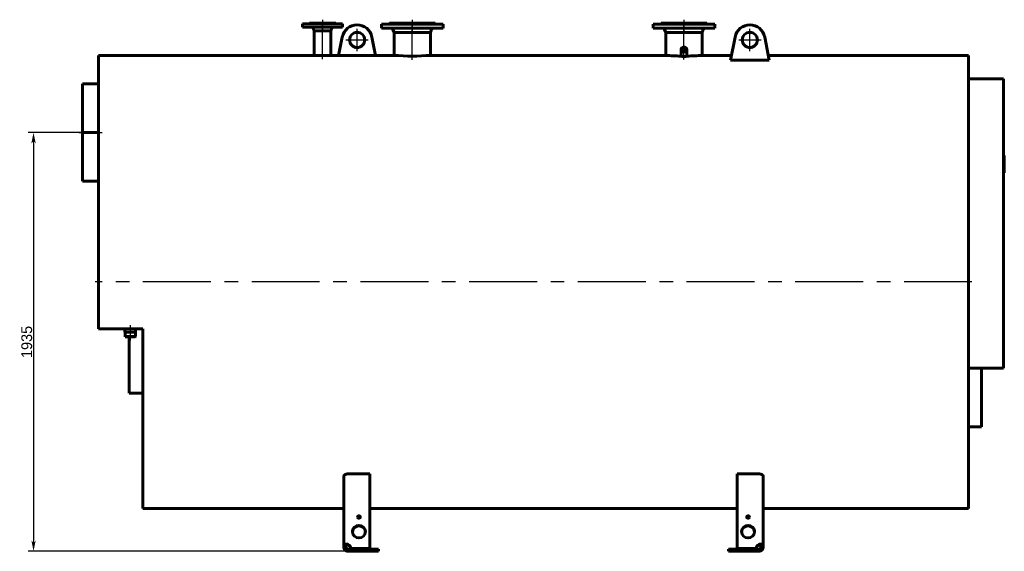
# Model space of a CAD drawing. Header units: millimetres. Extents: x 0 to 5172, y -166 to 841.
# Tile 3 of 6: x 1443 to 1898, y -122 to 124. Entities that reach past the tile are written whole.
import ezdxf

# ---------------------------------------------------------------- set-up
doc = ezdxf.new("R2010")
doc.units = ezdxf.units.MM
for name, pattern in [('CENTER_per1_scale0.029528', [1.5, 0.9375, -0.1875, 0.1875, -0.1875]), ('CENTER_per1_scale0.295276', [15, 9.375, -1.875, 1.875, -1.875]), ('CENTER_per1_scale0.393701', [20, 12.5, -2.5, 2.5, -2.5]), ('CENTER_per1_scale0.741395', [37.662855, 23.539285, -4.707857, 4.707857, -4.707857]), ('CENTER_per2_scale0.688976', [35, 21.875, -4.375, 4.375, -4.375]), ('CENTER_per2_scale0.728297', [36.9975, 23.123437, -4.624687, 4.624687, -4.624687]), ('CENTER_per3_scale0.805700', [40.929561, 25.580976, -5.116195, 5.116195, -5.116195]), ('CENTER_per3_scale0.806356', [40.962869, 25.601793, -5.120359, 5.120359, -5.120359]), ('CENTER_per3_scale0.833085', [42.32072, 26.45045, -5.29009, 5.29009, -5.29009]), ('CENTER_per50_scale0.990159', [50.300063, 31.437539, -6.287508, 6.287508, -6.287508])]:
    doc.linetypes.add(name, pattern=pattern)
doc.styles.add('TextStyle_1', font='T-FLEX Type A.TTF', dxfattribs={"height": 5})
doc.dimstyles.new('DIM_ST_1', dxfattribs={"dimtxt": 5, "dimasz": 5, "dimexe": 2.5, "dimexo": 0, "dimtad": 1, "dimdec": 1, "dimlfac": 10, "dimrnd": 0.1, "dimdsep": 46, "dimtxsty": 'TextStyle_1', "dimblk": 'Arrow_3_C7_Status', "dimcen": 0.09, "dimclrd": 7, "dimclre": 7, "dimclrt": 7, "dimazin": 0, "dimtfac": 1, "dimtdec": 0, "dimtmove": 0, "dimatfit": 0, "dimldrblk": 'NONE', "dimfxl": 1, "dimtvp": 1, "dimtolj": 1, "dimarcsym": 0})

# ---------------------------------------------------------------- blocks, each defined once
blk = doc.blocks.new('Arrow_3_C7_Status')
at = {"color": 7, "linetype": 'Continuous', "lineweight": 0}
blk.add_line((-1, 0), (-0.8, 0), dxfattribs=at)
at = {"color": 7}
blk.add_solid([(-1, -0.2), (0, 0), (-0.8, 0), (-1, 0.2)], dxfattribs=at)
blk = doc.blocks.new('*D7')
at = {"color": 7, "lineweight": -2}
for p, q in [((-213.21, 71.5), (-238.42, 71.5)), ((-235.92, 66.5), (-235.92, -117)), ((-76.36, -122), (-238.42, -122))]:
    blk.add_line(p, q, dxfattribs=at)
at = {"layer": 'Defpoints', "color": 0}
for p in [(-213.21, 71.5), (-235.92, -122), (-76.36, -122)]:
    blk.add_point(p, dxfattribs=at)
at = {"color": 7, "lineweight": -2, "xscale": 5, "yscale": 5, "zscale": 5}
for p, rotation in [((-235.92, 71.5), 90), ((-235.92, -122), 270)]:
    blk.add_blockref('Arrow_3_C7_Status', p, dxfattribs=dict(at, rotation=rotation))
at = {"color": 7, "insert": (-239.04, -25.25), "char_height": 5, "attachment_point": 5, "rotation": 90, "style": 'TextStyle_1'}
blk.add_mtext('\\A1;1935{\\H0.5x;\\S^ ;}', dxfattribs=at)
blk = doc.blocks.new('_None')
blk = doc.blocks.new('Проекция_14')
at = {"color": 7, "linetype": 'CENTER_per1_scale0.029528', "lineweight": 25}
for p, q in [((-102.21, 123.667), (-102.21, 120.183)), ((-60.71, 123.667), (-60.71, 120.183)), ((64.99, 123.667), (64.99, 120.183))]:
    blk.add_line(p, q, dxfattribs=at)
at = {"color": 7, "linetype": 'CENTER_per1_scale0.295276', "lineweight": 25}
blk.add_line((-102.21, 123.367), (-102.21, 118.533), dxfattribs=at)
at = {"color": 7, "linetype": 'CENTER_per1_scale0.393701', "lineweight": 25}
for p, q in [((-60.71, 123.367), (-60.71, 118.033)), ((64.99, 123.367), (64.99, 118.033))]:
    blk.add_line(p, q, dxfattribs=at)
at = {"color": 7, "linetype": 'Continuous', "lineweight": 60}
for p, q in [((-92.96, 121.7), (-111.46, 121.7)), ((-111.46, 121.7), (-111.46, 120.2)), ((-92.96, 120.2), (-111.46, 120.2)), ((-108.31, 122), (-96.11, 122)), ((-108.31, 122), (-108.31, 121.85)), ((-106.558, 119.827), (-106.015, 118.5)), ((-106.015, 118.5), (-106.015, 117.5)), ((-106.015, 118.5), (-98.405, 118.5)), ((-98.405, 118.5), (-97.862, 119.827)), ((-98.405, 117.5), (-98.405, 118.5)), ((-96.11, 121.85), (-96.11, 122)), ((-92.96, 120.2), (-92.96, 121.7)), ((-55.257, 121.6), (-74.96, 121.6)), ((-74.96, 121.6), (-74.96, 119.7)), ((-55.257, 119.7), (-74.96, 119.7)), ((-71.46, 121.7), (-70.642, 121.7)), ((-71.46, 121.7), (-71.46, 121.6)), ((-71.31, 122), (-70.503, 122)), ((-71.31, 122), (-71.31, 121.85)), ((-70.642, 121.7), (-49.96, 121.7)), ((-70.503, 122), (-50.11, 122)), ((-69.667, 119.15), (-69.125, 117.7)), ((-46.46, 121.6), (-55.257, 121.6)), ((-46.46, 119.7), (-55.257, 119.7)), ((-52.295, 117.7), (-51.753, 119.15)), ((-50.11, 121.85), (-50.11, 122)), ((-49.96, 121.6), (-49.96, 121.7)), ((-46.46, 119.7), (-46.46, 121.6)), ((79.24, 121.6), (50.74, 121.6)), ((50.74, 121.6), (50.74, 119.7)), ((79.24, 119.7), (50.74, 119.7)), ((54.24, 121.7), (75.74, 121.7)), ((54.24, 121.7), (54.24, 121.6)), ((54.39, 122), (75.59, 122)), ((54.39, 122), (54.39, 121.85)), ((56.033, 119.15), (56.575, 117.7)), ((73.405, 117.7), (73.947, 119.15)), ((75.59, 121.85), (75.59, 122)), ((75.74, 121.6), (75.74, 121.7)), ((79.24, 119.7), (79.24, 121.6)), ((-106.015, 117.5), (-106.015, 107.2)), ((-98.405, 107.2), (-98.405, 117.5)), ((-93.076, 115.676), (-94.756, 107.2)), ((-77.664, 107.2), (-79.344, 115.676)), ((-69.125, 117.7), (-69.125, 107.2)), ((-69.125, 117.7), (-68.484, 117.7)), ((-68.484, 117.7), (-52.295, 117.7)), ((-52.295, 107.2), (-52.295, 117.7)), ((56.575, 117.7), (56.575, 107.2)), ((56.575, 117.7), (73.405, 117.7)), ((73.405, 107.2), (73.405, 117.7)), ((86.489, 104.905), (88.624, 115.676)), ((102.356, 115.676), (104.491, 104.905)), ((63.64, 109.862), (63.64, 106.878)), ((66.34, 106.878), (66.34, 109.862)), ((-205.811, 107.2), (-205.811, -19.194)), ((-106.014, 107.2), (-205.811, 107.2)), ((-69.125, 107.2), (-98.405, 107.2)), ((56.575, 107.2), (-52.295, 107.2)), ((86.944, 107.2), (73.405, 107.2)), ((86.489, 104.905), (104.491, 104.905)), ((196.59, 107.2), (104.036, 107.2)), ((196.59, 107.2), (196.59, -102.2)), ((196.59, 96.376), (198.99, 96.376)), ((198.99, 96.376), (198.99, 96.4)), ((199.99, 96.4), (198.99, 96.4)), ((199.99, 96.376), (199.99, 96.4)), ((199.99, 96.376), (212.29, 96.376)), ((212.29, 96.376), (212.29, 96.376)), ((212.29, 96.376), (212.29, 96.376)), ((212.79, 96.376), (212.29, 96.376)), ((212.79, 96.376), (212.79, 96.376)), ((212.79, 96.376), (212.79, 96.376)), ((212.79, 96.376), (212.79, -37.053)), ((-213.21, 71.502), (-213.21, 94)), ((-205.811, 94), (-213.21, 94)), ((-213.21, 71.502), (-213.21, 71.5)), ((-213.21, 71.502), (-213.21, 71.502)), ((-213.21, 71.502), (-205.811, 71.502)), ((-205.811, 71.502), (-213.21, 71.502)), ((-213.21, 71.5), (-213.21, 71.498)), ((-213.21, 49), (-213.21, 71.498)), ((-213.21, 71.498), (-213.21, 71.498)), ((-213.21, 71.498), (-205.811, 71.498)), ((-205.811, 71.498), (-213.21, 71.498)), ((213.21, 60.897), (212.79, 60.897)), ((213.21, 60.897), (212.79, 60.897)), ((213.21, 60.897), (213.21, 60.897)), ((213.21, 58.397), (213.21, 60.897)), ((213.21, 58.397), (212.79, 58.397)), ((212.79, 58.391), (213.21, 58.391)), ((213.21, 58.341), (212.79, 58.341)), ((213.21, 58.221), (212.79, 58.221)), ((213.21, 57.941), (212.79, 57.941)), ((213.21, 57.906), (212.79, 57.906)), ((213.21, 57.875), (212.79, 57.875)), ((213.21, 57.549), (212.79, 57.549)), ((213.21, 57.273), (212.79, 57.273)), ((213.21, 56.947), (212.79, 56.947)), ((213.21, 56.845), (212.79, 56.845)), ((213.21, 56.535), (212.79, 56.535)), ((213.21, 56.433), (212.79, 56.433)), ((213.21, 56.417), (212.79, 56.417)), ((213.21, 56.398), (212.79, 56.398)), ((213.21, 56.292), (212.79, 56.292)), ((213.21, 55.984), (212.79, 55.984)), ((213.21, 55.846), (212.79, 55.846)), ((213.21, 55.737), (212.79, 55.737)), ((213.21, 55.62), (212.79, 55.62)), ((213.21, 55.035), (212.79, 55.035)), ((213.21, 54.961), (212.79, 54.961)), ((213.21, 58.394), (213.21, 58.395)), ((213.21, 58.391), (213.21, 58.394)), ((213.21, 58.341), (213.21, 58.39)), ((213.21, 58.221), (213.21, 58.341)), ((213.21, 57.941), (213.21, 58.221)), ((213.21, 57.906), (213.21, 57.941)), ((213.21, 57.549), (213.21, 57.875)), ((213.21, 57.273), (213.21, 57.549)), ((213.21, 56.947), (213.21, 57.273)), ((213.21, 56.535), (213.21, 56.845)), ((213.21, 56.433), (213.21, 56.535)), ((213.21, 56.417), (213.21, 56.433)), ((213.21, 56.398), (213.21, 56.417)), ((213.21, 56.292), (213.21, 56.398)), ((213.21, 55.984), (213.21, 56.292)), ((213.21, 55.737), (213.21, 55.846)), ((213.21, 55.62), (213.21, 55.737)), ((213.21, 55.441), (213.21, 55.62)), ((213.21, 55.263), (213.21, 55.441)), ((213.21, 55.114), (213.21, 55.263)), ((213.21, 55.035), (213.21, 55.114)), ((213.21, 54.252), (213.21, 54.961)), ((213.21, 54.252), (212.79, 54.252)), ((213.21, 54.126), (212.79, 54.126)), ((213.21, 53.904), (212.79, 53.904)), ((213.21, 53.796), (212.79, 53.796)), ((213.21, 53.556), (212.79, 53.556)), ((213.21, 53.421), (212.79, 53.421)), ((213.21, 53.381), (212.79, 53.381)), ((213.21, 53.358), (212.79, 53.358)), ((213.21, 53.339), (212.79, 53.339)), ((213.21, 53.203), (212.79, 53.203)), ((213.21, 52.963), (212.79, 52.963)), ((213.21, 53.904), (213.21, 54.126)), ((213.21, 53.556), (213.21, 53.796)), ((213.21, 53.421), (213.21, 53.556)), ((213.21, 53.399), (213.21, 53.421)), ((213.21, 53.381), (213.21, 53.399)), ((213.21, 53.358), (213.21, 53.381)), ((213.21, 53.339), (213.21, 53.358)), ((213.21, 53.203), (213.21, 53.339)), ((213.21, 52.963), (213.21, 53.203)), ((-213.21, 49), (-205.811, 49)), ((-205.811, -19.194), (-185.311, -19.194)), ((-193.625, -19.194), (-193.625, -20.8)), ((-191.21, -20.8), (-193.625, -20.8)), ((-193.6, -20.8), (-193.6, -22.8)), ((-188.795, -20.8), (-191.21, -20.8)), ((-188.82, -22.8), (-188.82, -20.8)), ((-188.795, -20.8), (-188.795, -19.194)), ((-185.311, -19.194), (-185.311, -102.2)), ((-193.6, -22.8), (-193.5, -22.9)), ((-193.6, -22.8), (-191.21, -22.8)), ((-191.21, -22.9), (-193.5, -22.9)), ((-191.61, -49), (-191.61, -22.9)), ((-191.21, -22.8), (-188.82, -22.8)), ((-188.92, -22.9), (-191.21, -22.9)), ((-188.92, -22.9), (-188.82, -22.8)), ((196.59, -37.4), (212.79, -37.4)), ((202.69, -64.5), (202.69, -37.4)), ((212.79, -37.053), (212.79, -37.4)), ((-191.61, -49), (-185.311, -49)), ((196.59, -64.5), (202.69, -64.5)), ((-80.36, -86.232), (-90.36, -86.232)), ((-80.36, -86.232), (-80.36, -120.645)), ((89.64, -120.645), (89.64, -86.232)), ((99.64, -86.232), (89.64, -86.232)), ((-92.36, -119.353), (-92.36, -87.321)), ((101.64, -87.321), (101.64, -119.353)), ((-185.311, -102.2), (-92.36, -102.2)), ((-80.36, -102.2), (89.64, -102.2)), ((101.64, -102.2), (196.59, -102.2)), ((-92.36, -119.353), (-92.36, -120)), ((-92.36, -119.353), (-91.36, -119.353)), ((-92.36, -120), (-91.36, -120)), ((-91.36, -119.353), (-91.36, -120)), ((-90.36, -118.965), (-90.36, -118.835)), ((-90.36, -119.094), (-90.36, -118.965)), ((-90.36, -121), (-89.06, -121)), ((-90.36, -121), (-90.36, -121.5)), ((-90.36, -121.5), (-90.36, -122)), ((-90.36, -122), (-89.06, -122)), ((-80.36, -120.645), (-89.06, -120.645)), ((-89.06, -120.903), (-89.06, -120.645)), ((-80.36, -120.903), (-89.06, -120.903)), ((-76.36, -121), (-89.06, -121)), ((-89.06, -121), (-89.06, -122)), ((-89.06, -122), (-76.36, -122)), ((-80.36, -120.645), (-80.36, -120.903)), ((-76.36, -122), (-76.36, -121)), ((98.34, -121), (85.64, -121)), ((85.64, -121), (85.64, -122)), ((85.64, -122), (98.34, -122)), ((89.64, -120.645), (89.64, -120.903)), ((98.34, -120.645), (89.64, -120.645)), ((98.34, -120.903), (89.64, -120.903)), ((98.34, -120.903), (98.34, -120.645)), ((98.34, -121), (99.64, -121)), ((98.34, -122), (98.34, -121)), ((98.34, -122), (99.64, -122)), ((99.64, -118.965), (99.64, -118.835)), ((99.64, -119.094), (99.64, -118.965)), ((99.64, -121), (99.64, -121.5)), ((99.64, -121.5), (99.64, -122)), ((100.64, -120), (100.64, -119.353)), ((101.64, -119.353), (100.64, -119.353)), ((101.64, -120), (100.64, -120)), ((101.64, -120), (101.64, -119.353))]:
    blk.add_line(p, q, dxfattribs=at)
at = {"color": 7, "linetype": 'CENTER_per3_scale0.833085', "lineweight": 25}
blk.add_line((-102.21, 105.464), (-102.21, 121.494), dxfattribs=at)
at = {"color": 7, "linetype": 'CENTER_per2_scale0.688976', "lineweight": 25}
for p, q in [((-86.21, 109.149), (-86.21, 119.482)), ((95.49, 109.149), (95.49, 119.482)), ((-91.377, 114.316), (-81.043, 114.316)), ((90.323, 114.316), (100.657, 114.316))]:
    blk.add_line(p, q, dxfattribs=at)
at = {"color": 7, "linetype": 'CENTER_per3_scale0.806356', "lineweight": 25}
blk.add_line((-60.71, 105.195), (-60.71, 120.817), dxfattribs=at)
at = {"color": 7, "linetype": 'CENTER_per3_scale0.805700', "lineweight": 25}
blk.add_line((64.99, 105.205), (64.99, 120.817), dxfattribs=at)
at = {"color": 7, "linetype": 'CENTER_per2_scale0.728297', "lineweight": 25}
blk.add_line((-214.877, 71.5), (-204.144, 71.5), dxfattribs=at)
at = {"color": 7, "linetype": 'CENTER_per50_scale0.990159', "lineweight": 25}
blk.add_line((198.257, 2.5), (-207.477, 2.5), dxfattribs=at)
at = {"color": 7, "linetype": 'CENTER_per1_scale0.741395', "lineweight": 25}
blk.add_line((-191.21, -17.467), (-191.21, -24.567), dxfattribs=at)
at = {"color": 7, "lineweight": 60, "flags": 128}
for points in [[(63.546, 106.871), (63.545, 106.971), (63.55, 107.072), (63.56, 107.172), (63.577, 107.281), (63.6, 107.388), (63.628, 107.494), (63.64, 107.53)], [(63.546, 106.884), (63.55, 106.895), (63.56, 106.906), (63.575, 106.917), (63.588, 106.925), (63.603, 106.932)], [(63.64, 107.062), (63.634, 107.045), (63.603, 106.932)], [(66.339, 106.878), (66.339, 106.87), (66.331, 106.856), (66.316, 106.843), (66.295, 106.829), (66.267, 106.815), (66.231, 106.801), (66.199, 106.79), (66.161, 106.779), (66.119, 106.769), (66.071, 106.758), (66.024, 106.748), (65.973, 106.739), (65.916, 106.73), (65.854, 106.721), (65.787, 106.712), (65.732, 106.706), (65.675, 106.7), (65.613, 106.694), (65.549, 106.689), (65.48, 106.684), (65.415, 106.68), (65.347, 106.676), (65.276, 106.673), (65.203, 106.671), (65.128, 106.669), (65.051, 106.668), (64.973, 106.668), (64.896, 106.669), (64.829, 106.67), (64.764, 106.671), (64.699, 106.674), (64.637, 106.676), (64.572, 106.679), (64.509, 106.683), (64.449, 106.687), (64.392, 106.692), (64.337, 106.697), (64.273, 106.703), (64.212, 106.71), (64.155, 106.717), (64.102, 106.724), (64.053, 106.732), (64.007, 106.739), (63.955, 106.748), (63.908, 106.758), (63.865, 106.768), (63.826, 106.777), (63.78, 106.791), (63.741, 106.804), (63.709, 106.817), (63.682, 106.83), (63.662, 106.844), (63.648, 106.857), (63.641, 106.87), (63.641, 106.878)], [(66.34, 107.53), (66.349, 107.502), (66.38, 107.389), (66.404, 107.276), (66.421, 107.16), (66.432, 107.044), (66.435, 106.928), (66.435, 106.909), (66.435, 106.89), (66.434, 106.871)], [(66.377, 106.932), (66.353, 107.02), (66.34, 107.062)], [(66.377, 106.932), (66.398, 106.921), (66.415, 106.911), (66.426, 106.9), (66.433, 106.889), (66.434, 106.882)], [(-92.36, -87.321), (-92.357, -87.259), (-92.346, -87.197), (-92.329, -87.135), (-92.306, -87.074), (-92.276, -87.013), (-92.239, -86.953), (-92.196, -86.895), (-92.147, -86.837), (-92.091, -86.781), (-92.029, -86.727), (-91.962, -86.674), (-91.889, -86.624), (-91.811, -86.576), (-91.729, -86.531), (-91.641, -86.489), (-91.549, -86.449), (-91.453, -86.412), (-91.353, -86.378), (-91.254, -86.349), (-91.151, -86.322), (-91.045, -86.299), (-90.937, -86.279), (-90.827, -86.263), (-90.716, -86.25), (-90.598, -86.24), (-90.479, -86.234), (-90.36, -86.232)], [(99.64, -86.232), (99.749, -86.234), (99.857, -86.239), (99.965, -86.247), (100.072, -86.258), (100.177, -86.273), (100.281, -86.29), (100.382, -86.311), (100.481, -86.335), (100.578, -86.361), (100.671, -86.391), (100.762, -86.423), (100.849, -86.457), (100.934, -86.494), (101.015, -86.534), (101.091, -86.576), (101.164, -86.621), (101.232, -86.667), (101.294, -86.714), (101.355, -86.766), (101.409, -86.819), (101.459, -86.873), (101.502, -86.929), (101.54, -86.986), (101.572, -87.043), (101.596, -87.098), (101.615, -87.154), (101.629, -87.21), (101.637, -87.266), (101.64, -87.321)], [(-90.36, -118.835), (-90.451, -118.802), (-90.543, -118.772), (-90.636, -118.745), (-90.729, -118.721), (-90.823, -118.701), (-90.917, -118.684), (-91.01, -118.67), (-91.103, -118.66), (-91.194, -118.653), (-91.284, -118.65), (-91.372, -118.65), (-91.458, -118.654), (-91.542, -118.661), (-91.623, -118.671), (-91.7, -118.685), (-91.774, -118.702), (-91.845, -118.722), (-91.911, -118.746), (-91.973, -118.773), (-92.031, -118.802), (-92.085, -118.834), (-92.134, -118.87), (-92.178, -118.908), (-92.217, -118.948), (-92.251, -118.991), (-92.281, -119.037), (-92.306, -119.084), (-92.326, -119.134), (-92.341, -119.186), (-92.352, -119.24), (-92.358, -119.296), (-92.36, -119.353)], [(-90.36, -119.094), (-90.421, -119.05), (-90.482, -119.01), (-90.545, -118.976), (-90.607, -118.945), (-90.67, -118.92), (-90.731, -118.9), (-90.792, -118.885), (-90.852, -118.875), (-90.909, -118.87), (-90.965, -118.87), (-91.017, -118.875), (-91.067, -118.885), (-91.114, -118.9), (-91.157, -118.92), (-91.196, -118.944), (-91.231, -118.973), (-91.262, -119.007), (-91.288, -119.044), (-91.311, -119.086), (-91.329, -119.132), (-91.343, -119.182), (-91.352, -119.236), (-91.358, -119.293), (-91.36, -119.353)], [(101.64, -119.353), (101.638, -119.296), (101.632, -119.24), (101.621, -119.186), (101.606, -119.134), (101.586, -119.084), (101.561, -119.037), (101.531, -118.991), (101.497, -118.948), (101.458, -118.908), (101.414, -118.87), (101.365, -118.834), (101.311, -118.802), (101.253, -118.773), (101.191, -118.746), (101.125, -118.722), (101.054, -118.702), (100.98, -118.685), (100.903, -118.671), (100.822, -118.661), (100.738, -118.654), (100.652, -118.65), (100.564, -118.65), (100.474, -118.653), (100.383, -118.66), (100.29, -118.67), (100.197, -118.684), (100.103, -118.701), (100.009, -118.721), (99.916, -118.745), (99.823, -118.772), (99.731, -118.802), (99.64, -118.835)], [(100.64, -119.353), (100.638, -119.293), (100.632, -119.236), (100.623, -119.182), (100.609, -119.132), (100.591, -119.086), (100.568, -119.044), (100.542, -119.007), (100.511, -118.973), (100.476, -118.944), (100.437, -118.92), (100.394, -118.9), (100.347, -118.885), (100.297, -118.875), (100.245, -118.87), (100.189, -118.87), (100.132, -118.875), (100.072, -118.885), (100.011, -118.9), (99.95, -118.92), (99.887, -118.945), (99.825, -118.976), (99.762, -119.01), (99.701, -119.05), (99.64, -119.094)]]:
    blk.add_lwpolyline(points, dxfattribs=at)
at = {"color": 7, "linetype": 'Continuous', "lineweight": 60}
for centre in [(-86.21, 114.316), (95.49, 114.316)]:
    blk.add_circle(centre, 3.5, dxfattribs=at)
for centre, radius, start, end in [((-108.46, 121.85), 0.15, 270, 0), ((-107.113, 119.6), 0.6, 22.2359, 90), ((-97.307, 119.6), 0.6, 90, 157.7641), ((-95.96, 121.85), 0.15, 180, 270), ((-86.21, 114.316), 7, 11.20791, 168.79209), ((-71.46, 121.85), 0.15, 270, 0), ((-70.604, 118.8), 1, 20.49622, 64.15807), ((-50.816, 118.8), 1, 115.84193, 159.50378), ((-49.96, 121.85), 0.15, 180, 270), ((54.24, 121.85), 0.15, 270, 0.00002), ((55.096, 118.8), 1, 20.49622, 64.15807), ((74.884, 118.8), 1, 115.84193, 159.50378), ((75.74, 121.85), 0.15, 179.99997, 270), ((95.49, 114.316), 7, 11.20791, 168.79209), ((-102.21, 211.833), 104.702, 267.91773, 272.08265), ((-60.71, 211.563), 104.701, 265.39008, 274.6098), ((65.012, 212.041), 105.18, 265.39911, 269.20121), ((64.968, 212.042), 105.181, 270.79881, 274.60099), ((-90.36, -120), 2, 179.99803, 270.00198), ((-90.36, -120), 1, 180.00616, 269.99384), ((99.64, -120), 2, 269.99802, 0.00198), ((99.64, -120), 1, 270.00616, 359.99384)]:
    blk.add_arc(centre, radius, start, end, dxfattribs=at)
for centre, major_axis, ratio in [((64.99, 109.862), (1.35, 0), 0.8660254), ((64.99, 109.862), (1.048, 0), 0.8660254), ((64.99, 109.803), (-0.931, 0), 0.8660254), ((-85.36, -106.156), (-0.65, 0), 0.9659258), ((94.64, -106.156), (0.65, 0), 0.9659258), ((-85.36, -112.917), (-3, 0), 0.9659258), ((94.64, -112.917), (3, 0), 0.9659258)]:
    blk.add_ellipse(centre, major_axis=major_axis, ratio=ratio, dxfattribs=at)
for centre, major_axis, start_param, end_param in [((-85.36, -106.415), (-0.65, 0), 3.3491954, 6.0755825), ((94.64, -106.415), (0.65, 0), 0.2076028, 2.9339899), ((-85.36, -113.176), (-3, 0), 3.1862657, 6.2385123), ((94.64, -113.176), (3, 0), 0.0446731, 3.0969196), ((-91.538, -120.965), (2.5, 0), 0.1332342, 1.0801014), ((-91.538, -121.224), (2.5, 0), 0.1332342, 1.0801014), ((100.818, -120.965), (-2.5, 0), 5.2030839, 6.1499511), ((100.818, -121.224), (-2.5, 0), 5.2030839, 6.1499511)]:
    blk.add_ellipse(centre, major_axis=major_axis, ratio=0.9659258, start_param=start_param, end_param=end_param, dxfattribs=at)
dim = blk.add_linear_dim(base=(-235.92, -122), p1=(-213.21, 71.498), p2=(-76.36, -122), angle=270, text='<>{\\H0.5x;\\S^ ;}', dimstyle='DIM_ST_1')
dim.commit()
dim.dimension.update_dxf_attribs({"geometry": '*D7', "text_midpoint": (-235.92, -25.251), "dimtype": 160})

msp = doc.modelspace()

# ---------------------------------------------------------------- block references
msp.add_blockref('Проекция_14', (1685.102, 0))

doc.saveas('drawing.dxf')
